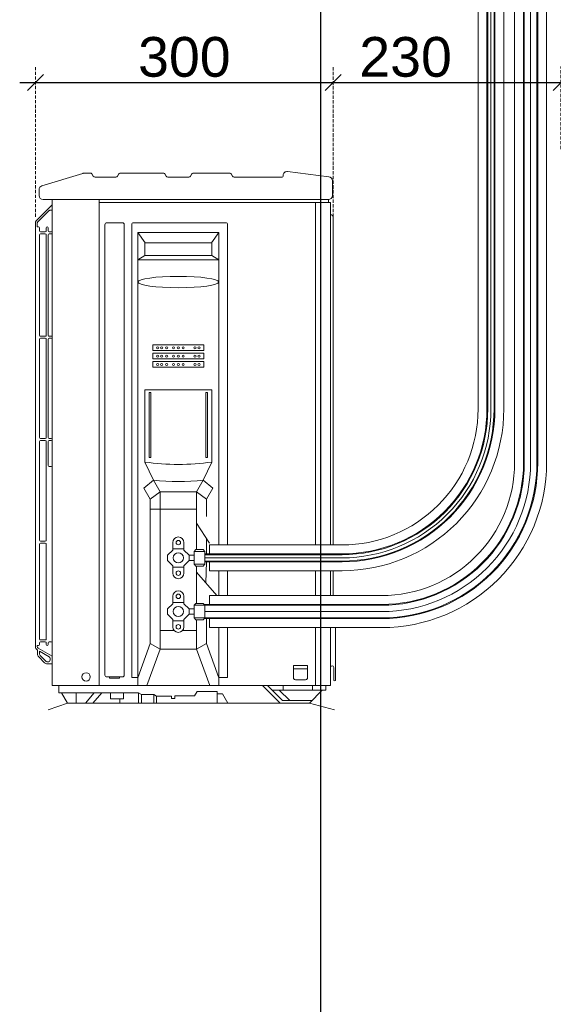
# Model space of a CAD drawing. Header units: millimetres. Extents: x 3652085 to 3778338, y -303702 to -273644.
# Tile 138 of 256: x 3679461 to 3679999, y -281211 to -280219. Entities that reach past the tile are written whole.
import ezdxf

# ---------------------------------------------------------------- set-up
doc = ezdxf.new("R2010")
doc.units = ezdxf.units.MM
doc.header["$PDMODE"] = 34
doc.linetypes.add('HIDDEN2', pattern=[4.7625, 3.175, -1.5875])
doc.layers.add('DIM-03    (HAUSART)', color=111, linetype='Continuous', lineweight=5)
doc.layers.add('MEP_EQUIP', color=175, linetype='Continuous', lineweight=0)
doc.styles.add('1-20 Eng HA', font='arial.ttf', dxfattribs={"height": 40})
doc.dimstyles.new('1-20 Eng HA', dxfattribs={"dimtxt": 40, "dimasz": 16, "dimexe": 16, "dimexo": 5, "dimgap": 5, "dimtad": 1, "dimdec": 0, "dimlfac": -1, "dimzin": 0, "dimdsep": 46, "dimtxsty": '1-20 Eng HA', "dimblk": 'OBLIQUE', "dimcen": 0.09, "dimdle": 16, "dimclrd": 256, "dimclre": 256, "dimclrt": 256, "dimadec": 0, "dimazin": 0, "dimtfac": 1, "dimtdec": 0, "dimtofl": 0, "dimtmove": 0, "dimatfit": 3, "dimldrblk": 'OBLIQUE', "dimfxl": 1, "dimtolj": 1, "dimtzin": 0, "dimlwe": 0, "dimarcsym": 0})

# ---------------------------------------------------------------- blocks, each defined once
blk = doc.blocks.new('_Oblique')
at = {"color": 0, "linetype": 'ByBlock', "lineweight": -2}
blk.add_line((-0.5, -0.5), (0.5, 0.5), dxfattribs=at)
blk = doc.blocks.new('*D286')
at = {"layer": 'Defpoints', "color": 0, "lineweight": 0, "transparency": 16777216}
for p in [(3679777.22, -280282.49), (3679477.45, -280422.84), (3679777.22, -280422.84)]:
    blk.add_point(p, dxfattribs=at)
at = {"layer": 'DIM-03    (HAUSART)', "linetype": 'HIDDEN2', "lineweight": 0, "transparency": 16777216}
for p, q in [((3679477.45, -280417.84), (3679477.45, -280266.49)), ((3679777.22, -280417.84), (3679777.22, -280266.49))]:
    blk.add_line(p, q, dxfattribs=at)
at = {"layer": 'DIM-03    (HAUSART)', "lineweight": -2, "transparency": 16777216}
blk.add_line((3679461.45, -280282.49), (3679793.22, -280282.49), dxfattribs=at)
at = {"layer": 'DIM-03    (HAUSART)', "lineweight": -2, "transparency": 16777216, "xscale": 16, "yscale": 16, "zscale": 16, "rotation": 180}
blk.add_blockref('_Oblique', (3679477.45, -280282.49), dxfattribs=at)
at = {"layer": 'DIM-03    (HAUSART)', "lineweight": -2, "transparency": 16777216, "xscale": 16, "yscale": 16, "zscale": 16}
blk.add_blockref('_Oblique', (3679777.22, -280282.49), dxfattribs=at)
at = {"layer": 'DIM-03    (HAUSART)', "transparency": 16777216, "insert": (3679627.33, -280257.05), "char_height": 40, "attachment_point": 5, "style": '1-20 Eng HA'}
blk.add_mtext('\\A1;300', dxfattribs=at)
blk = doc.blocks.new('*D287')
at = {"layer": 'Defpoints', "color": 0, "lineweight": 0, "transparency": 16777216}
for p in [(3680006.72, -280282.49), (3680006.72, -280354.59), (3679777.22, -280418.36)]:
    blk.add_point(p, dxfattribs=at)
at = {"layer": 'DIM-03    (HAUSART)', "linetype": 'HIDDEN2', "lineweight": 0, "transparency": 16777216}
for p, q in [((3679777.22, -280413.36), (3679777.22, -280266.49)), ((3680006.72, -280349.59), (3680006.72, -280266.49))]:
    blk.add_line(p, q, dxfattribs=at)
at = {"layer": 'DIM-03    (HAUSART)', "lineweight": -2, "transparency": 16777216}
blk.add_line((3679761.22, -280282.49), (3680022.72, -280282.49), dxfattribs=at)
at = {"layer": 'DIM-03    (HAUSART)', "lineweight": -2, "transparency": 16777216, "xscale": 16, "yscale": 16, "zscale": 16, "rotation": 180}
blk.add_blockref('_Oblique', (3679777.22, -280282.49), dxfattribs=at)
at = {"layer": 'DIM-03    (HAUSART)', "lineweight": -2, "transparency": 16777216, "xscale": 16, "yscale": 16, "zscale": 16}
blk.add_blockref('_Oblique', (3680006.72, -280282.49), dxfattribs=at)
at = {"layer": 'DIM-03    (HAUSART)', "transparency": 16777216, "insert": (3679850.17, -280257.05), "char_height": 40, "attachment_point": 5, "style": '1-20 Eng HA'}
blk.add_mtext('\\A1;230', dxfattribs=at)
blk = doc.blocks.new('*D223')
at = {"layer": 'Defpoints', "color": 0, "lineweight": 0, "transparency": 16777216}
for p in [(3679735.4, -280013.13), (3679764.89, -280013.13), (3679735.4, -282993.09, 180000)]:
    blk.add_point(p, dxfattribs=at)
at = {"layer": 'DIM-03    (HAUSART)', "lineweight": -2, "transparency": 16777216}
blk.add_line((3679764.89, -283009.09), (3679764.89, -279997.13), dxfattribs=at)
at = {"layer": 'DIM-03    (HAUSART)', "linetype": 'HIDDEN2', "lineweight": 0, "transparency": 16777216}
for p, q in [((3679740.4, -280013.13), (3679780.89, -280013.13)), ((3679740.4, -282993.09), (3679780.89, -282993.09))]:
    blk.add_line(p, q, dxfattribs=at)
at = {"layer": 'DIM-03    (HAUSART)', "lineweight": -2, "transparency": 16777216, "xscale": 16, "yscale": 16, "zscale": 16}
for p, rotation in [((3679764.89, -280013.13), 90), ((3679764.89, -282993.09), 270)]:
    blk.add_blockref('_Oblique', p, dxfattribs=dict(at, rotation=rotation))
at = {"layer": 'DIM-03    (HAUSART)', "lineweight": 0, "transparency": 16777216, "insert": (3679739.47, -281503.11), "char_height": 40, "attachment_point": 5, "rotation": 90, "style": '1-20 Eng HA'}
blk.add_mtext('\\A1;2980', dxfattribs=at)

msp = doc.modelspace()

# ---------------------------------------------------------------- linework, layer by layer
at = {"lineweight": 0}
msp.add_line((3679494.27, -280890.13, 302370.49), (3679494.27, -280400.54, 302370.49), dxfattribs=at)
at = {"layer": 'MEP_EQUIP'}
for p, q in [((3679483.78, -280386.76, 302370.49), (3679525.16, -280374.11, 302370.49)), ((3679525.45, -280374.07, 302370.49), (3679533.34, -280374.07, 302370.49)), ((3679534.2, -280374.57, 302370.49), (3679535.61, -280377.01, 302370.49)), ((3679561.4, -280374.57, 302370.49), (3679559.99, -280377.01, 302370.49)), ((3679562.25, -280374.07, 302370.49), (3679606.79, -280374.07, 302370.49)), ((3679607.65, -280374.57, 302370.49), (3679609.06, -280377.01, 302370.49)), ((3679634.85, -280374.57, 302370.49), (3679633.44, -280377.01, 302370.49)), ((3679635.7, -280374.07, 302370.49), (3679673.55, -280374.07, 302370.49)), ((3679674.41, -280374.57, 302370.49), (3679675.82, -280377.01, 302370.49)), ((3679731.25, -280372.27, 302370.49), (3679772.98, -280377.58, 302370.49)), ((3679537.33, -280378, 302370.49), (3679558.27, -280378, 302370.49)), ((3679610.77, -280378, 302370.49), (3679631.72, -280378, 302370.49)), ((3679677.53, -280378, 302370.49), (3679725.8, -280378, 302370.49)), ((3679726.79, -280377.01, 302370.49), (3679726.79, -280376.2, 302370.49)), ((3679776.45, -280381.51, 302370.49), (3679776.45, -280396.58, 302370.49)), ((3679480.97, -280396.58, 302370.49), (3679480.97, -280390.55, 302370.49)), ((3679484.94, -280400.54, 302370.49), (3679772.48, -280400.54, 302370.49)), ((3679772.48, -280400.54, 302370.49), (3679772.48, -280403.56, 302370.49)), ((3679478.09, -280421.88, 302370.49), (3679494.27, -280405.7, 302370.49)), ((3679479.49, -280423.28, 302370.49), (3679491.19, -280411.59, 302370.49)), ((3679491.89, -280411.3, 302370.49), (3679494.27, -280411.3, 302370.49)), ((3679477.22, -280423.98, 302370.49), (3679477.22, -280850.74, 302370.49)), ((3679479.2, -280423.98, 302370.49), (3679479.2, -280428.09, 302370.49)), ((3679777.22, -280418.36, 302370.49), (3679777.22, -280748.49, 302370.49)), ((3679480.45, -280428.09, 302370.49), (3679479.2, -280428.09, 302370.49)), ((3679481.44, -280432.09, 302370.49), (3679481.44, -280429.08, 302370.49)), ((3679482.43, -280433.08, 302370.49), (3679487.27, -280433.08, 302370.49)), ((3679488.26, -280429.08, 302370.49), (3679488.26, -280432.09, 302370.49)), ((3679490.24, -280429.08, 302370.49), (3679490.24, -280432.09, 302370.49)), ((3679491.24, -280433.08, 302370.49), (3679493.28, -280433.08, 302370.49)), ((3679580.47, -280433.58, 302370.49), (3679587.91, -280444.1, 302370.49)), ((3679662.03, -280433.58, 302370.49), (3679654.59, -280444.1, 302370.49)), ((3679481.44, -280537.29, 302370.49), (3679481.44, -280436.06, 302370.49)), ((3679482.43, -280435.06, 302370.49), (3679487.27, -280435.06, 302370.49)), ((3679488.26, -280436.06, 302370.49), (3679488.26, -280537.29, 302370.49)), ((3679490.24, -280436.06, 302370.49), (3679490.24, -280537.29, 302370.49)), ((3679491.24, -280435.06, 302370.49), (3679494.27, -280435.06, 302370.49)), ((3679587.38, -280443.36, 302370.49), (3679587.38, -280456.73, 302370.49)), ((3679587.91, -280444.1, 302370.49), (3679654.59, -280444.1, 302370.49)), ((3679655.11, -280443.36, 302370.49), (3679655.11, -280456.73, 302370.49)), ((3679587.38, -280456.73, 302370.49), (3679580.47, -280461.34, 302370.49)), ((3679580.47, -280461.34, 302370.49), (3679662.03, -280461.34, 302370.49)), ((3679655.11, -280456.73, 302370.49), (3679587.38, -280456.73, 302370.49)), ((3679655.11, -280456.73, 302370.49), (3679662.03, -280461.34, 302370.49)), ((3679481.44, -280640.28, 302370.49), (3679481.44, -280541.26, 302370.49)), ((3679482.43, -280538.29, 302370.49), (3679487.27, -280538.29, 302370.49)), ((3679482.43, -280540.27, 302370.49), (3679487.27, -280540.27, 302370.49)), ((3679488.26, -280541.26, 302370.49), (3679488.26, -280640.28, 302370.49)), ((3679490.24, -280541.26, 302370.49), (3679490.24, -280640.28, 302370.49)), ((3679491.24, -280538.29, 302370.49), (3679493.28, -280538.29, 302370.49)), ((3679491.24, -280540.27, 302370.49), (3679493.28, -280540.27, 302370.49)), ((3679494.27, -280541.26, 302370.49), (3679494.27, -280640.28, 302370.49)), ((3679587.64, -280664.95, 302370.49), (3679587.64, -280592.12, 302370.49)), ((3679654.85, -280664.95, 302370.49), (3679654.85, -280592.12, 302370.49)), ((3679482.43, -280641.27, 302370.49), (3679487.27, -280641.27, 302370.49)), ((3679491.24, -280641.27, 302370.49), (3679493.28, -280641.27, 302370.49)), ((3679481.44, -280743.76, 302370.49), (3679481.44, -280644.24, 302370.49)), ((3679482.43, -280643.25, 302370.49), (3679487.27, -280643.25, 302370.49)), ((3679488.26, -280644.24, 302370.49), (3679488.26, -280743.76, 302370.49)), ((3679490.24, -280644.24, 302370.49), (3679490.24, -280668.4, 302370.49)), ((3679491.24, -280643.25, 302370.49), (3679493.28, -280643.25, 302370.49)), ((3679494.27, -280644.24, 302370.49), (3679494.27, -280668.4, 302370.49)), ((3679491.24, -280669.39, 302370.49), (3679493.28, -280669.39, 302370.49)), ((3679596.14, -280683.29, 302370.49), (3679587.64, -280664.95, 302370.49)), ((3679646.36, -280683.29, 302370.49), (3679654.85, -280664.95, 302370.49)), ((3679596.14, -280683.29, 302370.49), (3679586.59, -280691.33, 302370.49)), ((3679586.59, -280691.33, 302370.49), (3679592.97, -280702.38, 302370.49)), ((3679596.14, -280683.29, 302370.49), (3679602.86, -280694.94, 302370.49)), ((3679646.36, -280683.29, 302370.49), (3679639.63, -280694.94, 302370.49)), ((3679646.36, -280683.29, 302370.49), (3679655.91, -280691.33, 302370.49)), ((3679655.91, -280691.33, 302370.49), (3679649.53, -280702.38, 302370.49)), ((3679592.97, -280702.38, 302370.49), (3679602.86, -280694.94, 302370.49)), ((3679592.97, -280712.4, 302370.49), (3679592.97, -280702.38, 302370.49)), ((3679602.86, -280694.94, 302370.49), (3679602.86, -280712.4, 302370.49)), ((3679602.86, -280694.94, 302370.49), (3679639.63, -280694.94, 302370.49)), ((3679639.63, -280694.94, 302370.49), (3679639.63, -280753.2, 302370.49)), ((3679649.53, -280702.38, 302370.49), (3679639.63, -280694.94, 302370.49)), ((3679649.53, -280712.4, 302370.49), (3679649.53, -280702.38, 302370.49)), ((3679592.97, -280712.4, 302370.49), (3679639.63, -280712.4, 302370.49)), ((3679592.97, -280712.4, 302370.49), (3679592.97, -280847.63, 302370.49)), ((3679602.86, -280712.4, 302370.49), (3679602.86, -280834.61, 302370.49)), ((3679649.53, -280712.4, 302370.49), (3679649.53, -280719.93, 302370.49)), ((3679649.53, -280741.58, 302370.49), (3679649.53, -280757.49, 302370.49)), ((3679481.44, -280843.19, 302370.49), (3679481.44, -280747.73, 302370.49)), ((3679482.43, -280744.75, 302370.49), (3679487.27, -280744.75, 302370.49)), ((3679482.43, -280746.73, 302370.49), (3679487.27, -280746.73, 302370.49)), ((3679488.26, -280747.73, 302370.49), (3679488.26, -280843.19, 302370.49)), ((3679615.6, -280752.21, 302370.49), (3679615.6, -280746.1, 302370.49)), ((3679615.6, -280752.21, 302370.49), (3679626.89, -280752.21, 302370.49)), ((3679615.6, -280752.21, 302370.49), (3679615.6, -280753.56, 302370.49)), ((3679626.89, -280746.1, 302370.49), (3679626.89, -280752.21, 302370.49)), ((3679626.89, -280752.21, 302370.49), (3679626.89, -280753.56, 302370.49)), ((3679615.6, -280753.56, 302370.49), (3679610.4, -280758.75, 302370.49)), ((3679610.4, -280758.75, 302370.49), (3679610.4, -280764.18, 302370.49)), ((3679626.89, -280753.56, 302370.49), (3679632.09, -280758.75, 302370.49)), ((3679632.09, -280758.75, 302370.49), (3679632.09, -280764.18, 302370.49)), ((3679632.09, -280758.75, 302370.49), (3679637.04, -280758.75, 302370.49)), ((3679637.04, -280755.14, 302370.49), (3679638.98, -280753.2, 302370.49)), ((3679637.04, -280767.79, 302370.49), (3679637.04, -280755.14, 302370.49)), ((3679637.04, -280755.14, 302370.49), (3679648.1, -280755.14, 302370.49)), ((3679638.98, -280753.2, 302370.49), (3679646.16, -280753.2, 302370.49)), ((3679648.1, -280755.14, 302370.49), (3679646.16, -280753.2, 302370.49)), ((3679648.1, -280755.14, 302370.49), (3679648.1, -280767.79, 302370.49)), ((3679615.6, -280769.37, 302370.49), (3679610.4, -280764.18, 302370.49)), ((3679615.6, -280770.72, 302370.49), (3679615.6, -280769.37, 302370.49)), ((3679615.6, -280770.72, 302370.49), (3679626.89, -280770.72, 302370.49)), ((3679615.6, -280770.72, 302370.49), (3679615.6, -280776.84, 302370.49)), ((3679626.89, -280769.37, 302370.49), (3679632.09, -280764.18, 302370.49)), ((3679626.89, -280770.72, 302370.49), (3679626.89, -280769.37, 302370.49)), ((3679626.89, -280776.84, 302370.49), (3679626.89, -280770.72, 302370.49)), ((3679632.09, -280764.18, 302370.49), (3679637.04, -280764.18, 302370.49)), ((3679637.04, -280767.79, 302370.49), (3679638.98, -280769.73, 302370.49)), ((3679637.04, -280767.79, 302370.49), (3679648.1, -280767.79, 302370.49)), ((3679638.98, -280769.73, 302370.49), (3679646.16, -280769.73, 302370.49)), ((3679639.63, -280769.73, 302370.49), (3679639.63, -280807.3, 302370.49)), ((3679648.1, -280767.79, 302370.49), (3679646.16, -280769.73, 302370.49)), ((3679649.53, -280765.44, 302370.49), (3679648.8, -280786.54, 302370.49)), ((3679777.22, -280774.44, 302370.49), (3679777.22, -280799.41, 302370.49)), ((3679615.6, -280806.31, 302370.49), (3679615.6, -280800.2, 302370.49)), ((3679626.89, -280800.2, 302370.49), (3679626.89, -280806.31, 302370.49)), ((3679615.6, -280807.66, 302370.49), (3679610.4, -280812.85, 302370.49)), ((3679615.6, -280806.31, 302370.49), (3679626.89, -280806.31, 302370.49)), ((3679615.6, -280806.31, 302370.49), (3679615.6, -280807.66, 302370.49)), ((3679626.89, -280806.31, 302370.49), (3679626.89, -280807.66, 302370.49)), ((3679626.89, -280807.66, 302370.49), (3679632.09, -280812.85, 302370.49)), ((3679637.04, -280809.24, 302370.49), (3679638.98, -280807.3, 302370.49)), ((3679637.04, -280821.89, 302370.49), (3679637.04, -280809.24, 302370.49)), ((3679637.04, -280809.24, 302370.49), (3679648.1, -280809.24, 302370.49)), ((3679638.98, -280807.3, 302370.49), (3679646.16, -280807.3, 302370.49)), ((3679648.1, -280809.24, 302370.49), (3679646.16, -280807.3, 302370.49)), ((3679648.1, -280809.24, 302370.49), (3679648.1, -280821.89, 302370.49)), ((3679610.4, -280812.85, 302370.49), (3679610.4, -280818.28, 302370.49)), ((3679615.6, -280823.48, 302370.49), (3679610.4, -280818.28, 302370.49)), ((3679626.89, -280823.48, 302370.49), (3679632.09, -280818.28, 302370.49)), ((3679632.09, -280812.85, 302370.49), (3679632.09, -280818.28, 302370.49)), ((3679632.09, -280812.85, 302370.49), (3679637.04, -280812.85, 302370.49)), ((3679632.09, -280818.28, 302370.49), (3679637.04, -280818.28, 302370.49)), ((3679615.6, -280824.83, 302370.49), (3679615.6, -280823.48, 302370.49)), ((3679615.6, -280824.83, 302370.49), (3679626.89, -280824.83, 302370.49)), ((3679615.6, -280824.83, 302370.49), (3679615.6, -280830.94, 302370.49)), ((3679626.89, -280824.83, 302370.49), (3679626.89, -280823.48, 302370.49)), ((3679626.89, -280830.94, 302370.49), (3679626.89, -280824.83, 302370.49)), ((3679637.04, -280821.89, 302370.49), (3679638.98, -280823.83, 302370.49)), ((3679637.04, -280821.89, 302370.49), (3679648.1, -280821.89, 302370.49)), ((3679638.98, -280823.83, 302370.49), (3679646.16, -280823.83, 302370.49)), ((3679639.63, -280823.83, 302370.49), (3679639.63, -280834.61, 302370.49)), ((3679648.1, -280821.89, 302370.49), (3679646.16, -280823.83, 302370.49)), ((3679649.53, -280822.85, 302370.49), (3679649.53, -280847.63, 302370.49)), ((3679602.86, -280834.61, 302370.49), (3679616.95, -280834.61, 302370.49)), ((3679602.86, -280834.61, 302370.49), (3679602.86, -280853.34, 302370.49)), ((3679625.54, -280834.61, 302370.49), (3679639.63, -280834.61, 302370.49)), ((3679639.63, -280834.61, 302370.49), (3679639.63, -280853.34, 302370.49)), ((3679779.72, -280831.72, 302370.49), (3679779.72, -280884.43, 302370.49)), ((3679479.2, -280849.84, 302370.49), (3679479.2, -280850.74, 302370.49)), ((3679480.45, -280849.84, 302370.49), (3679479.2, -280849.84, 302370.49)), ((3679481.44, -280848.85, 302370.49), (3679481.44, -280847.16, 302370.49)), ((3679487.27, -280844.18, 302370.49), (3679482.43, -280844.18, 302370.49)), ((3679487.27, -280846.17, 302370.49), (3679482.43, -280846.17, 302370.49)), ((3679488.26, -280847.16, 302370.49), (3679488.26, -280848.85, 302370.49)), ((3679490.24, -280847.16, 302370.49), (3679490.24, -280848.85, 302370.49)), ((3679493.28, -280846.17, 302370.49), (3679491.24, -280846.17, 302370.49)), ((3679592.97, -280847.63, 302370.49), (3679580.47, -280882.38, 302370.49)), ((3679602.86, -280853.34, 302370.49), (3679592.97, -280847.63, 302370.49)), ((3679639.63, -280853.34, 302370.49), (3679649.53, -280847.63, 302370.49)), ((3679649.53, -280847.63, 302370.49), (3679662.03, -280882.38, 302370.49)), ((3679479.2, -280854.18, 302370.49), (3679479.46, -280854.33, 302370.49)), ((3679479.46, -280854.33, 302370.49), (3679479.46, -280858.4, 302370.49)), ((3679480.19, -280852.46, 302370.49), (3679494.27, -280860.59, 302370.49)), ((3679480.62, -280861.2, 302370.49), (3679486.58, -280867.16, 302370.49)), ((3679481.44, -280855.47, 302370.49), (3679491.14, -280861.07, 302370.49)), ((3679481.44, -280855.47, 302370.49), (3679481.44, -280858.4, 302370.49)), ((3679482.02, -280859.8, 302370.49), (3679487.98, -280865.76, 302370.49)), ((3679602.86, -280853.34, 302370.49), (3679589.63, -280890.13, 302370.49)), ((3679602.86, -280853.34, 302370.49), (3679639.63, -280853.34, 302370.49)), ((3679639.63, -280853.34, 302370.49), (3679652.86, -280890.13, 302370.49)), ((3679489.38, -280866.34, 302370.49), (3679490.15, -280866.34, 302370.49)), ((3679489.38, -280868.32, 302370.49), (3679494.27, -280868.32, 302370.49)), ((3679492.13, -280862.79, 302370.49), (3679492.13, -280864.36, 302370.49)), ((3679751.43, -280873.17, 302370.49), (3679737.2, -280873.17, 302370.49)), ((3679777.73, -280871.83, 302370.49), (3679777.73, -280884.43, 302370.49)), ((3679774.6, -280890.13, 302370.49), (3679494.27, -280890.13, 302370.49)), ((3679500.82, -280897.32, 302370.49), (3679500.82, -280890.13, 302370.49)), ((3679705.94, -280890.13, 302370.49), (3679723.99, -280907.72, 302370.49)), ((3679710.91, -280890.13, 302370.49), (3679726.25, -280905.14, 302370.49)), ((3679726.82, -280894.84, 302370.49), (3679726.82, -280890.13, 302370.49)), ((3679756.52, -280894.84, 302370.49), (3679756.52, -280890.13, 302370.49)), ((3679769.86, -280894.84, 302370.49), (3679769.86, -280890.13, 302370.49)), ((3679500.82, -280897.32, 302370.49), (3679581.13, -280897.32, 302370.49)), ((3679509.55, -280907.72, 302370.49), (3679503.55, -280897.32, 302370.49)), ((3679518.24, -280907.72, 302370.49), (3679518.24, -280897.32, 302370.49)), ((3679527.71, -280907.72, 302370.49), (3679536.47, -280897.32, 302370.49)), ((3679535.29, -280907.72, 302370.49), (3679544.04, -280897.32, 302370.49)), ((3679552.95, -280897.32, 302370.49), (3679552.95, -280903.62, 302370.49)), ((3679565.91, -280903.62, 302370.49), (3679565.91, -280897.32, 302370.49)), ((3679581.13, -280897.32, 302370.49), (3679584.24, -280899.12, 302370.49)), ((3679581.13, -280897.32, 302370.49), (3679581.13, -280907.72, 302370.49)), ((3679584.24, -280899.12, 302370.49), (3679596.62, -280899.12, 302370.49)), ((3679584.24, -280899.12, 302370.49), (3679584.24, -280907.72, 302370.49)), ((3679596.62, -280899.12, 302370.49), (3679599.28, -280900.66, 302370.49)), ((3679596.62, -280899.12, 302370.49), (3679596.62, -280907.72, 302370.49)), ((3679599.28, -280900.66, 302370.49), (3679614.36, -280900.66, 302370.49)), ((3679599.28, -280900.66, 302370.49), (3679599.28, -280907.72, 302370.49)), ((3679614.36, -280900.66, 302370.49), (3679614.36, -280903.32, 302370.49)), ((3679617.82, -280903.32, 302370.49), (3679617.82, -280900.62, 302370.49)), ((3679617.82, -280900.62, 302370.49), (3679637.66, -280900.62, 302370.49)), ((3679637.66, -280900.62, 302370.49), (3679640.34, -280895.98, 302370.49)), ((3679640.34, -280895.98, 302370.49), (3679660.21, -280895.98, 302370.49)), ((3679660.21, -280895.98, 302370.49), (3679660.21, -280907.72, 302370.49)), ((3679660.21, -280898.6, 302370.49), (3679665.71, -280898.6, 302370.49)), ((3679665.71, -280898.6, 302370.49), (3679670.97, -280907.72, 302370.49)), ((3679715.75, -280894.84, 302370.49), (3679769.86, -280894.84, 302370.49)), ((3679722.97, -280894.84, 302370.49), (3679733.46, -280905.14, 302370.49)), ((3679753.28, -280907.72, 302370.49), (3679766.15, -280894.84, 302370.49)), ((3679509.55, -280907.72, 302370.49), (3679490.07, -280914.54, 302370.49)), ((3679509.55, -280907.72, 302370.49), (3679753.28, -280907.72, 302370.49)), ((3679552.95, -280903.62, 302370.49), (3679565.91, -280903.62, 302370.49)), ((3679562.2, -280903.62, 302370.49), (3679562.2, -280907.72, 302370.49)), ((3679614.36, -280903.32, 302370.49), (3679617.82, -280903.32, 302370.49)), ((3679726.25, -280905.14, 302370.49), (3679755.85, -280905.14, 302370.49)), ((3679753.28, -280907.72, 302370.49), (3679778.46, -280914.54, 302370.49))]:
    msp.add_line(p, q, dxfattribs=at)
at = {"layer": 'MEP_EQUIP', "elevation": 302370.49}
for points in [[(3679969.78, -280086.32), (3679969.77, -280665.57, -0.414214), (3679826.12, -280809.22), (3679648.1, -280809.22)], [(3679968.98, -280086.32), (3679968.97, -280665.57, -0.414214), (3679826.12, -280808.42), (3679648.1, -280808.42)], [(3679982.47, -280086.32), (3679982.47, -280665.57, -0.414214), (3679826.12, -280821.92), (3679648.1, -280821.89)], [(3679983.27, -280086.32), (3679983.27, -280665.57, -0.414214), (3679826.12, -280822.72), (3679648.1, -280822.69)], [(3679939.29, -280086.32), (3679939.3, -280611.47, -0.414214), (3679786.12, -280764.64), (3679648.1, -280764.64)], [(3679932.15, -280086.48), (3679932.15, -280611.47, -0.414214), (3679786.12, -280757.49), (3679648.1, -280757.49)], [(3679932.95, -280086.5), (3679932.95, -280611.47, -0.414214), (3679786.12, -280758.29), (3679648.1, -280758.29)], [(3679976.12, -280086.56), (3679976.12, -280665.57, -0.414214), (3679826.12, -280815.57), (3679648.1, -280815.57)], [(3679936.12, -280086.56), (3679936.12, -280611.47, -0.414214), (3679786.12, -280761.47), (3679648.1, -280761.47)], [(3679940.1, -280086.56), (3679940.1, -280611.47, -0.414214), (3679786.12, -280765.44), (3679648.1, -280765.44)], [(3679959.98, -280086.29), (3679959.97, -280665.57, -0.414214), (3679826.12, -280799.41), (3679652.81, -280799.41), (3679652.81, -280808.42)], [(3679992.27, -280086.29), (3679992.28, -280665.57, -0.414214), (3679826.12, -280831.72), (3679652.81, -280831.72)], [(3679923.15, -280086.32), (3679923.15, -280611.47, -0.414214), (3679786.12, -280748.49), (3679652.81, -280748.49)], [(3679949.1, -280086.56), (3679949.1, -280611.47, -0.414214), (3679786.12, -280774.44), (3679652.81, -280774.44)], [(3679580.47, -280882.15), (3679574.27, -280882.15), (3679574.27, -280425.83, -0.414214), (3679576.25, -280423.84), (3679668.94, -280423.84, -0.414214), (3679670.92, -280425.83), (3679670.92, -280705.84)]]:
    msp.add_lwpolyline(points, format="xyb", dxfattribs=at)
for points in [[(3679541.55, -280400.54), (3679494.27, -280400.54), (3679494.27, -280890.13), (3679541.55, -280890.13)], [(3679595.63, -280547), (3679646.87, -280547), (3679646.87, -280552.44), (3679595.63, -280552.44)], [(3679595.63, -280555.39), (3679646.87, -280555.39), (3679646.87, -280560.83), (3679595.63, -280560.83)], [(3679595.63, -280563.79), (3679646.87, -280563.79), (3679646.87, -280569.22), (3679595.63, -280569.22)], [(3679591.89, -280594.92), (3679593.41, -280594.92), (3679593.41, -280660.24), (3679591.89, -280660.24)], [(3679650.6, -280594.92), (3679649.08, -280594.92), (3679649.08, -280660.24), (3679650.6, -280660.24)], [(3679551.91, -280881.49), (3679562.1, -280881.49), (3679562.1, -280882.54), (3679551.91, -280882.54)]]:
    msp.add_lwpolyline(points, close=True, dxfattribs=at)
for points in [[(3679759.53, -280831.72), (3679759.53, -280890.13), (3679541.55, -280890.13), (3679541.55, -280403.56), (3679759.53, -280403.56), (3679759.53, -280748.49)], [(3679759.53, -280748.49), (3679759.53, -280403.56), (3679774.6, -280403.56), (3679774.6, -280748.49)], [(3679662.03, -280831.72), (3679662.03, -280890.13), (3679580.47, -280890.13), (3679580.47, -280433.58), (3679662.03, -280433.58), (3679662.03, -280711.73)], [(3679587.64, -280592.12), (3679654.85, -280592.12)], [(3679662.03, -280711.73), (3679662.03, -280748.49)], [(3679670.92, -280705.84), (3679670.92, -280748.49)], [(3679639.63, -280726.39), (3679652.81, -280746.62)], [(3679652.81, -280757.49), (3679652.81, -280748.49)], [(3679652.81, -280774.44), (3679652.81, -280765.44)], [(3679639.63, -280775.9), (3679659.89, -280799.41)], [(3679662.03, -280774.44), (3679662.03, -280799.41)], [(3679670.92, -280774.44), (3679670.92, -280799.41)], [(3679759.53, -280774.44), (3679759.53, -280799.41)], [(3679759.53, -280799.41), (3679759.53, -280774.44)], [(3679774.6, -280774.44), (3679774.6, -280799.41)], [(3679652.81, -280822.69), (3679652.81, -280831.72)], [(3679670.92, -280831.72), (3679670.92, -280882.15), (3679662.03, -280882.15)], [(3679774.6, -280831.72), (3679774.6, -280890.13), (3679759.53, -280890.13), (3679759.53, -280831.72)]]:
    msp.add_lwpolyline(points, dxfattribs=at)
for points in [[(3679549.23, -280423.84), (3679564.78, -280423.84, -0.414214), (3679566.76, -280425.83), (3679566.76, -280879.51, -0.414214), (3679564.78, -280881.49), (3679549.23, -280881.49, -0.414214), (3679547.25, -280879.51), (3679547.25, -280425.83, -0.414214)], [(3679737.2, -280869.96), (3679751.43, -280869.96), (3679751.43, -280882.21, -0.414214), (3679749.45, -280884.2), (3679739.18, -280884.2, -0.414214), (3679737.2, -280882.21)]]:
    msp.add_lwpolyline(points, format="xyb", close=True, dxfattribs=at)
at = {"layer": 'MEP_EQUIP'}
for centre, radius in [((3679600.4, -280549.87, 302370.49), 1.09), ((3679604.5, -280549.87, 302370.49), 1.09), ((3679609.42, -280549.87, 302370.49), 1.09), ((3679616.36, -280549.87, 302370.49), 1.09), ((3679621.25, -280549.87, 302370.49), 1.09), ((3679626.13, -280549.87, 302370.49), 1.09), ((3679638, -280549.87, 302370.49), 1.09), ((3679642.1, -280549.87, 302370.49), 1.09), ((3679600.4, -280558.26, 302370.49), 1.09), ((3679604.5, -280558.26, 302370.49), 1.09), ((3679609.42, -280558.26, 302370.49), 1.09), ((3679616.36, -280558.26, 302370.49), 1.09), ((3679621.25, -280558.26, 302370.49), 1.09), ((3679626.13, -280558.26, 302370.49), 1.09), ((3679638, -280558.26, 302370.49), 1.09), ((3679642.1, -280558.26, 302370.49), 1.09), ((3679600.4, -280566.65, 302370.49), 1.09), ((3679604.5, -280566.65, 302370.49), 1.09), ((3679609.42, -280566.65, 302370.49), 1.09), ((3679616.36, -280566.65, 302370.49), 1.09), ((3679621.25, -280566.65, 302370.49), 1.09), ((3679626.13, -280566.65, 302370.49), 1.09), ((3679638, -280566.65, 302370.49), 1.09), ((3679642.1, -280566.65, 302370.49), 1.09), ((3679621.25, -280746.1, 302370.49), 2.25), ((3679621.25, -280761.47, 302370.49), 5.13), ((3679621.25, -280776.84, 302370.49), 2.25), ((3679621.25, -280800.2, 302370.49), 2.25), ((3679621.25, -280815.57, 302370.49), 5.13), ((3679621.25, -280830.94, 302370.49), 2.25), ((3679528.31, -280881.4, 302370.49), 4.19)]:
    msp.add_circle(centre, radius, dxfattribs=at)
for centre, radius, start, end in [((3679525.45, -280375.06, 302370.49), 0.991, 90, 106.99619), ((3679533.34, -280375.06, 302370.49), 0.991, 30, 90), ((3679562.25, -280375.06, 302370.49), 0.991, 90, 150), ((3679606.79, -280375.06, 302370.49), 0.991, 30, 90), ((3679635.7, -280375.06, 302370.49), 0.991, 90, 150), ((3679673.55, -280375.06, 302370.49), 0.991, 30, 90), ((3679730.75, -280376.2, 302370.49), 3.96, 82.75517, 180), ((3679537.33, -280376.02, 302370.49), 1.98, 210, 270), ((3679558.27, -280376.02, 302370.49), 1.98, 270, 330), ((3679610.77, -280376.02, 302370.49), 1.98, 210, 270), ((3679631.72, -280376.02, 302370.49), 1.98, 270, 330), ((3679677.53, -280376.02, 302370.49), 1.98, 210, 270), ((3679725.8, -280377.01, 302370.49), 0.991, 270, 0), ((3679772.48, -280381.51, 302370.49), 3.96, 0, 82.75517), ((3679484.94, -280390.55, 302370.49), 3.96, 106.99619, 180), ((3679484.94, -280396.58, 302370.49), 3.96, 180, 270), ((3679772.48, -280396.58, 302370.49), 3.96, 270, 0), ((3679491.89, -280412.29, 302370.49), 0.991, 90, 135), ((3679480.19, -280423.98, 302370.49), 2.97, 135, 180), ((3679480.19, -280423.98, 302370.49), 0.991, 135, 180), ((3679774.6, -280418.36, 302370.49), 2.62, 0, 90), ((3679480.45, -280429.08, 302370.49), 0.991, 0, 90), ((3679482.43, -280432.09, 302370.49), 0.991, 180, 270), ((3679487.27, -280432.09, 302370.49), 0.991, 270, 0), ((3679489.25, -280429.08, 302370.49), 0.991, 0, 180), ((3679491.24, -280432.09, 302370.49), 0.991, 180, 270), ((3679493.28, -280432.09, 302370.49), 0.991, 270, 0), ((3679482.43, -280436.06, 302370.49), 0.991, 90, 180), ((3679487.27, -280436.06, 302370.49), 0.991, 0, 90), ((3679491.24, -280436.06, 302370.49), 0.991, 90, 180), ((3679482.43, -280537.29, 302370.49), 0.991, 180, 270), ((3679482.43, -280541.26, 302370.49), 0.991, 90, 180), ((3679487.27, -280537.29, 302370.49), 0.991, 270, 0), ((3679487.27, -280541.26, 302370.49), 0.991, 0, 90), ((3679491.24, -280537.29, 302370.49), 0.991, 180, 270), ((3679491.24, -280541.26, 302370.49), 0.991, 90, 180), ((3679493.28, -280537.29, 302370.49), 0.991, 270, 0), ((3679493.28, -280541.26, 302370.49), 0.991, 0, 90), ((3679482.43, -280640.28, 302370.49), 0.991, 180, 270), ((3679487.27, -280640.28, 302370.49), 0.991, 270, 0), ((3679491.24, -280640.28, 302370.49), 0.991, 180, 270), ((3679493.28, -280640.28, 302370.49), 0.991, 270, 0), ((3679482.43, -280644.24, 302370.49), 0.991, 90, 180), ((3679487.27, -280644.24, 302370.49), 0.991, 0, 90), ((3679491.24, -280644.24, 302370.49), 0.991, 90, 180), ((3679493.28, -280644.24, 302370.49), 0.991, 0, 90), ((3679491.24, -280668.4, 302370.49), 0.991, 180, 270), ((3679493.28, -280668.4, 302370.49), 0.991, 270, 0), ((3679621.25, -280429.27, 302370.49), 238.06, 261.88457, 278.11543), ((3679621.25, -280451.82, 302370.49), 232.83, 263.80826, 276.19174), ((3679621.25, -280746.1, 302370.49), 5.65, 0, 180), ((3679482.43, -280743.76, 302370.49), 0.991, 180, 270), ((3679482.43, -280747.73, 302370.49), 0.991, 90, 180), ((3679487.27, -280743.76, 302370.49), 0.991, 270, 0), ((3679487.27, -280747.73, 302370.49), 0.991, 0, 90), ((3679621.25, -280776.84, 302370.49), 5.65, 180, 0), ((3679621.25, -280800.2, 302370.49), 5.65, 0, 180), ((3679621.25, -280830.94, 302370.49), 5.65, 180, 0), ((3679481.19, -280850.74, 302370.49), 3.96, 180, 240), ((3679481.19, -280850.74, 302370.49), 1.98, 180, 240), ((3679480.45, -280848.85, 302370.49), 0.991, 270, 0), ((3679482.43, -280843.19, 302370.49), 0.991, 180, 270), ((3679482.43, -280847.16, 302370.49), 0.991, 90, 180), ((3679487.27, -280843.19, 302370.49), 0.991, 270, 0), ((3679487.27, -280847.16, 302370.49), 0.991, 0, 90), ((3679489.25, -280848.85, 302370.49), 0.991, 180, 0), ((3679491.24, -280847.16, 302370.49), 0.991, 90, 180), ((3679493.28, -280847.16, 302370.49), 0.991, 0, 90), ((3679483.43, -280858.4, 302370.49), 3.96, 180, 225), ((3679483.43, -280858.4, 302370.49), 1.98, 180, 225), ((3679490.15, -280862.79, 302370.49), 1.98, 0, 60), ((3679489.38, -280864.36, 302370.49), 3.96, 225, 270), ((3679489.38, -280864.36, 302370.49), 1.98, 225, 270), ((3679490.15, -280864.36, 302370.49), 1.98, 270, 0), ((3679776.17, -280871.83, 302370.49), 1.56, 0, 180), ((3679778.72, -280884.43, 302370.49), 0.991, 180, 0)]:
    msp.add_arc(centre, radius, start, end, dxfattribs=at)
msp.add_ellipse((3679621.25, -280483.62, 302370.49), major_axis=(-40.78, 0), ratio=0.14101, dxfattribs=at)

# ---------------------------------------------------------------- dimensions: what is measured, and where the dimension line sits
at = {"layer": 'DIM-03    (HAUSART)', "lineweight": 0}
dim = msp.add_linear_dim(base=(3679764.89, -280013.13, 302370.49), p1=(3679735.4, -282993.09, 482370.49), p2=(3679735.4, -280013.13, 302370.49), angle=90, dimstyle='1-20 Eng HA', dxfattribs=at)
dim.commit()
dim.dimension.update_dxf_attribs({"geometry": '*D223', "text_midpoint": (3679739.47, -281503.11, 302370.49)})
at = {"layer": 'DIM-03    (HAUSART)'}
dim = msp.add_linear_dim(base=(3679777.22, -280282.49, 302370.49), p1=(3679477.45, -280422.84, 302370.49), p2=(3679777.22, -280422.84, 302370.49), dimstyle='1-20 Eng HA', dxfattribs=at)
dim.commit()
dim.dimension.update_dxf_attribs({"geometry": '*D286', "text_midpoint": (3679627.33, -280257.05, 302370.49)})
dim = msp.add_linear_dim(base=(3680006.7243, -280282.4868, 302370.4858), p1=(3679777.2207, -280418.3621, 302370.4858), p2=(3680006.7243, -280354.5906, 302370.4858), dimstyle='1-20 Eng HA', dxfattribs=at)
dim.commit()
dim.dimension.update_dxf_attribs({"geometry": '*D287', "text_midpoint": (3679850.1686, -280282.4868, 302370.4858), "dimtype": 160})

doc.saveas('drawing.dxf')
